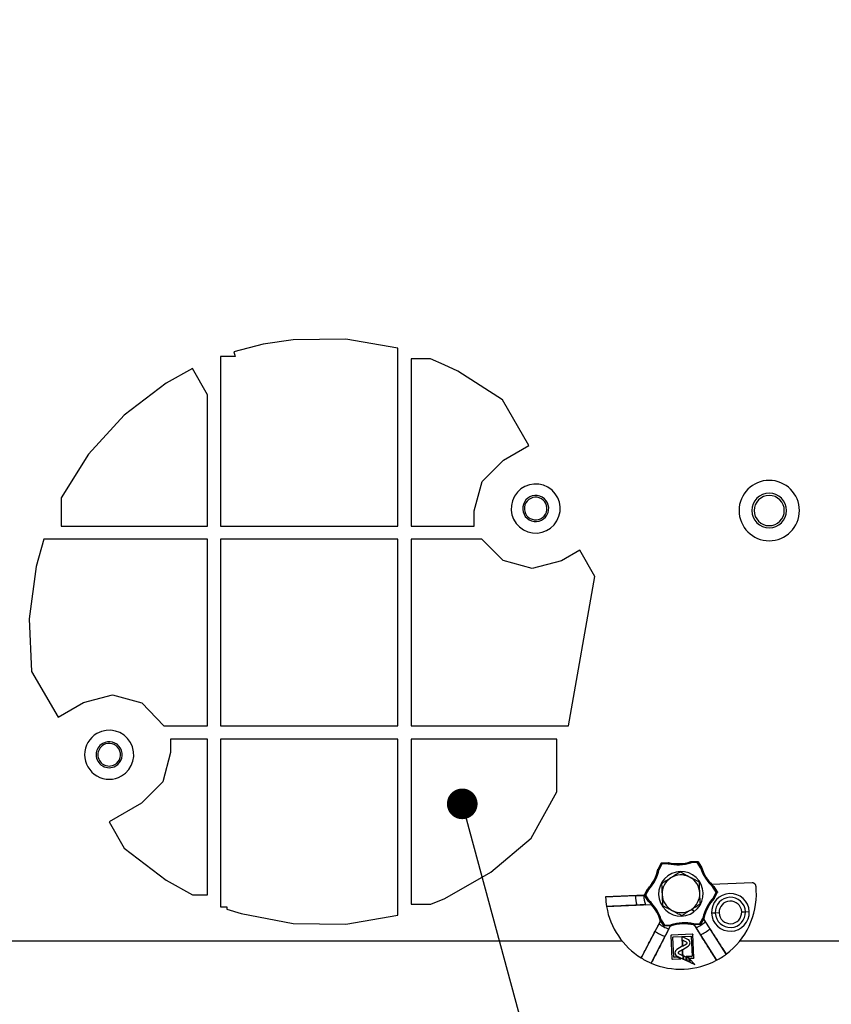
# Model space of a CAD drawing. Header units: millimetres. Extents: x 0 to 2794, y 0 to 2159.
# Tile 5 of 66: x 947 to 1216, y 431 to 757. Entities that reach past the tile are written whole.
import ezdxf

# ---------------------------------------------------------------- set-up
doc = ezdxf.new("R2010")
doc.units = ezdxf.units.MM
doc.header["$LTSCALE"] = 10
doc.layers.add('DIMENSIONS', color=140, linetype='Continuous', lineweight=25)
doc.styles.add('SLDTEXTSTYLE0', font='TXT', dxfattribs={"width": 0.7})
doc.dimstyles.new('SLDDIMSTYLE0', dxfattribs={"dimtxt": 21.580078, "dimasz": 33.02, "dimexe": 0, "dimexo": 0.0625, "dimgap": 5.39502, "dimtad": 0, "dimtih": 1, "dimtoh": 1, "dimdec": 1, "dimlfac": 0.8, "dimrnd": 1e-09, "dimzin": 12, "dimdsep": 46, "dimtxsty": 'SLDTEXTSTYLE0', "dimsah": 1, "dimcen": 0.09, "dimadec": 0, "dimazin": 3, "dimtfac": 1, "dimtdec": 1, "dimtofl": 0, "dimtmove": 0, "dimatfit": 3, "dimfxl": 0, "dimfrac": 2, "dimtolj": 1, "dimtzin": 12, "dimarcsym": 0})
doc.dimstyles.new('SLDDIMSTYLE2', dxfattribs={"dimtxt": 0.18, "dimasz": 10.16, "dimexe": 0, "dimexo": 0.0625, "dimgap": 0, "dimtad": 0, "dimtih": 1, "dimtoh": 1, "dimdec": 0, "dimrnd": 1e-09, "dimzin": 0, "dimdsep": 46, "dimtxsty": 'Standard', "dimblk1": 'DOT', "dimblk2": 'DOT', "dimsah": 1, "dimcen": 0.09, "dimadec": 0, "dimazin": 0, "dimtfac": 10.16, "dimtdec": 0, "dimtofl": 0, "dimtmove": 0, "dimatfit": 3, "dimldrblk": 'DOT', "dimfxl": 0, "dimfrac": 2, "dimtolj": 1, "dimtzin": 0, "dimarcsym": 0})

# ---------------------------------------------------------------- blocks, each defined once
blk = doc.blocks.new('_D_5')
at = {"layer": 'DIMENSIONS'}
for p, q in [((1076.04, 1032.78), (498.92, 1032.78)), ((530.67, 1032.78), (530.67, 726.47)), ((489.63, 687.34), (482.38, 687.34)), ((482.38, 687.34), (482.38, 653.04)), ((571.71, 687.34), (578.96, 687.34)), ((578.96, 687.34), (578.96, 653.04)), ((482.38, 653.04), (489.63, 653.04)), ((578.96, 653.04), (571.71, 653.04)), ((530.67, 382.15), (530.67, 648.21)), ((728.19, 382.15), (498.92, 382.15))]:
    blk.add_line(p, q, dxfattribs=at)
for points in [[(530.67, 1032.78), (525.59, 999.76), (535.75, 999.76)], [(530.67, 382.15), (535.75, 415.17), (525.59, 415.17)]]:
    blk.add_solid(points, dxfattribs=at)
at = {"layer": 'DIMENSIONS', "char_height": 21.167, "attachment_point": 1, "style": 'SLDTEXTSTYLE0'}
for s, insert in [('520.5', (489.63, 719.46)), ('20.49', (489.63, 680.33))]:
    blk.add_mtext(s, dxfattribs=dict(at, insert=insert))
blk = doc.blocks.new('_Dot')
at = {"color": 0, "linetype": 'ByBlock', "lineweight": -2}
blk.add_line((-0.5, 0), (-1, 0), dxfattribs=at)
at = {"color": 0, "linetype": 'ByBlock', "const_width": 0.5}
blk.add_lwpolyline([(-0.25, 0, 1), (0.25, 0, 1)], format="xyb", close=True, dxfattribs=at)

msp = doc.modelspace()

# ---------------------------------------------------------------- linework, layer by layer
for p, q in [((1038.02, 650.77), (1028.14, 649.26)), ((1055.52, 650.95), (1038.02, 650.77)), ((1072.77, 647.99), (1055.52, 650.95)), ((1028.14, 649.26), (1018.46, 646.74)), ((1018.46, 646.74), (1018.86, 645.21)), ((1072.77, 589.03), (1072.77, 647.99)), ((1018.86, 645.21), (1014.02, 645.21)), ((1014.02, 645.21), (1014.02, 589.03)), ((1083.53, 644.44), (1077.14, 644.44)), ((1077.14, 644.44), (1077.14, 589.03)), ((1088.13, 642.49), (1083.53, 644.44)), ((1004.77, 641.23), (996.04, 636.35)), ((1009.64, 632.5), (1004.77, 641.23)), ((1092.63, 640.29), (1088.13, 642.49)), ((1107.36, 630.85), (1092.63, 640.29)), ((996.04, 636.35), (982.12, 625.75)), ((1009.64, 589.03), (1009.64, 632.5)), ((1116.11, 615.7), (1107.36, 630.85)), ((982.12, 625.75), (970.32, 612.82)), ((1107.71, 610.84), (1116.11, 615.7)), ((970.32, 612.82), (961.22, 598.34)), ((1100.64, 603.77), (1107.71, 610.84)), ((1098.08, 594.1), (1100.64, 603.77)), ((961.22, 598.34), (961.22, 589.03)), ((1098.08, 589.03), (1098.08, 594.1)), ((961.22, 589.03), (1009.64, 589.03)), ((1014.02, 589.03), (1072.77, 589.03)), ((1077.14, 589.03), (1098.08, 589.03)), ((955.49, 584.65), (952.97, 575.64)), ((1009.64, 584.65), (955.49, 584.65)), ((1009.64, 522.78), (1009.64, 584.65)), ((1072.77, 584.65), (1014.02, 584.65)), ((1014.02, 584.65), (1014.02, 522.78)), ((1072.77, 522.78), (1072.77, 584.65)), ((1100.6, 584.65), (1077.14, 584.65)), ((1077.14, 584.65), (1077.14, 522.78)), ((1107.64, 577.55), (1100.6, 584.65)), ((1132.98, 580.99), (1126.95, 577.51)), ((1137.98, 572.33), (1132.98, 580.99)), ((1117.29, 574.93), (1107.64, 577.55)), ((952.97, 575.64), (950.63, 558.3)), ((1126.95, 577.51), (1117.29, 574.93)), ((1129.24, 522.78), (1137.98, 572.33)), ((950.63, 558.3), (951.44, 540.81)), ((951.44, 540.81), (960.19, 525.66)), ((968.6, 530.52), (978.26, 533.09)), ((978.26, 533.09), (987.92, 530.48)), ((960.19, 525.66), (968.6, 530.52)), ((987.92, 530.48), (995.27, 522.78)), ((995.27, 522.78), (1009.64, 522.78)), ((1014.02, 522.78), (1072.77, 522.78)), ((1077.14, 522.78), (1129.24, 522.78)), ((1009.64, 518.4), (997.47, 518.4)), ((997.47, 518.4), (997.47, 513.93)), ((1009.64, 466.82), (1009.64, 518.4)), ((1072.77, 518.4), (1014.02, 518.4)), ((1014.02, 518.4), (1014.02, 462.82)), ((1072.77, 460.04), (1072.77, 518.4)), ((1125.38, 518.4), (1077.14, 518.4)), ((1077.14, 518.4), (1077.14, 463.66)), ((1125.38, 500.9), (1125.38, 518.4)), ((997.47, 513.93), (994.91, 504.26)), ((994.91, 504.26), (987.85, 497.18)), ((1116.88, 485.61), (1125.38, 500.9)), ((987.85, 497.18), (977.09, 490.97)), ((977.09, 490.97), (982.09, 482.31)), ((1103.5, 474.33), (1116.88, 485.61)), ((982.09, 482.31), (996, 471.7)), ((1158.95, 475.36), (1159.94, 477.25)), ((1159.06, 475.32), (1160.01, 477.14)), ((1160.23, 477.02), (1159.29, 475.2)), ((1160.01, 477.14), (1159.94, 477.25)), ((1160.23, 477.02), (1160.01, 477.14)), ((1160.15, 477.38), (1162.28, 477.48)), ((1160.15, 477.38), (1160.22, 477.27)), ((1160.22, 477.27), (1162.27, 477.36)), ((1160.22, 477.27), (1160.23, 477.02)), ((1162.28, 477.11), (1160.23, 477.02)), ((1162.27, 477.36), (1162.28, 477.11)), ((1162.34, 477.35), (1162.28, 477.11)), ((1169.8, 477.68), (1169.87, 477.44)), ((1169.84, 477.81), (1171.97, 477.9)), ((1169.86, 477.69), (1171.91, 477.78)), ((1169.86, 477.69), (1169.87, 477.44)), ((1171.92, 477.53), (1169.87, 477.44)), ((1171.91, 477.78), (1171.97, 477.9)), ((1171.91, 477.78), (1171.92, 477.53)), ((1172.13, 477.67), (1171.92, 477.53)), ((1173.02, 475.8), (1171.92, 477.53)), ((1172.19, 477.79), (1172.13, 477.67)), ((1172.13, 477.67), (1173.23, 475.94)), ((1172.19, 477.79), (1173.34, 475.99)), ((1088.32, 465.63), (1103.5, 474.33)), ((1159.29, 475.2), (1159.04, 475.25)), ((1159.29, 475.2), (1159.06, 475.32)), ((1173.23, 475.94), (1173.02, 475.8)), ((1173.26, 475.88), (1173.02, 475.8)), ((996, 471.7), (1004.73, 466.82)), ((1190.1, 470.77), (1176.81, 470.19)), ((1004.73, 466.82), (1009.64, 466.82)), ((1154.46, 466.71), (1141.54, 466.15)), ((1154.46, 466.71), (1141.57, 466.15)), ((1151.44, 466.49), (1154.2, 466.61)), ((1154.49, 466.68), (1154.2, 466.67)), ((1154.46, 466.71), (1154.46, 466.71)), ((1154.47, 466.75), (1155.46, 468.64)), ((1154.47, 466.75), (1154.61, 466.76)), ((1154.61, 466.76), (1155.56, 468.58)), ((1154.83, 466.64), (1154.61, 466.76)), ((1154.83, 466.64), (1154.62, 466.51)), ((1155.78, 468.46), (1154.83, 466.64)), ((1154.83, 466.64), (1155.93, 464.91)), ((1155.78, 468.46), (1155.56, 468.58)), ((1155.78, 468.46), (1155.59, 468.63)), ((1177.27, 469.58), (1177.11, 469.39)), ((1177.32, 469.53), (1177.11, 469.39)), ((1178.21, 467.66), (1177.11, 469.39)), ((1177.26, 465.85), (1178.21, 467.66)), ((1177.32, 469.53), (1178.42, 467.8)), ((1177.41, 469.61), (1178.55, 467.8)), ((1178.43, 467.55), (1177.48, 465.73)), ((1178.57, 467.56), (1177.58, 465.66)), ((1178.42, 467.8), (1178.21, 467.66)), ((1178.43, 467.55), (1178.21, 467.66)), ((1178.42, 467.8), (1178.55, 467.8)), ((1178.57, 467.56), (1178.43, 467.55)), ((1178.46, 467.68), (1178.59, 467.68)), ((1077.14, 463.66), (1083.72, 463.66)), ((1083.72, 463.66), (1088.32, 465.63)), ((1141.57, 466.15), (1151.43, 466.55)), ((1141.88, 462.92), (1156.5, 463.56)), ((1154.62, 466.51), (1154.52, 466.5)), ((1155.66, 464.72), (1154.52, 466.5)), ((1155.72, 464.78), (1154.62, 466.51)), ((1154.74, 463.52), (1156.51, 463.59)), ((1155.93, 464.91), (1155.72, 464.78)), ((1155.93, 464.91), (1155.76, 464.73)), ((1177.45, 465.68), (1177.26, 465.85)), ((1177.48, 465.73), (1177.26, 465.85)), ((1014.02, 462.82), (1016.07, 462.82)), ((1016.07, 462.82), (1016.07, 462.08)), ((1016.07, 462.08), (1020.84, 460.58)), ((1020.84, 460.58), (1038.02, 457.26)), ((1170.13, 462.04), (1170.82, 461.16)), ((1170.95, 461.25), (1170.26, 462.13)), ((1177.9, 460.77), (1176.65, 460.72)), ((1179.15, 460.82), (1177.9, 460.77)), ((1186.64, 461.15), (1187.89, 461.21)), ((1187.89, 461.21), (1189.14, 461.26)), ((1038.02, 457.26), (1055.52, 457.08)), ((1055.52, 457.08), (1072.77, 460.04)), ((1159.64, 457.99), (1153.35, 445.9)), ((1159.67, 457.99), (1159.26, 457.19)), ((1160.86, 456.55), (1159.73, 458.33)), ((1160.02, 458.5), (1159.78, 458.43)), ((1160.02, 458.5), (1159.81, 458.37)), ((1160.91, 456.64), (1159.81, 458.37)), ((1160.02, 458.5), (1161.12, 456.77)), ((1161.12, 456.77), (1163.17, 456.86)), ((1163.17, 456.86), (1163.24, 456.63)), ((1163.17, 456.86), (1163.18, 456.61)), ((1170.76, 457.2), (1170.7, 456.95)), ((1170.76, 457.2), (1172.81, 457.29)), ((1170.76, 457.2), (1170.77, 456.95)), ((1172.87, 456.95), (1170.76, 456.86)), ((1172.82, 457.04), (1170.77, 456.95)), ((1172.81, 457.29), (1173.75, 459.11)), ((1172.81, 457.29), (1172.82, 457.04)), ((1173.03, 457.17), (1172.81, 457.29)), ((1172.87, 456.95), (1172.82, 457.04)), ((1173.98, 458.99), (1173.03, 457.17)), ((1173.03, 457.17), (1173.08, 457.09)), ((1174.06, 458.96), (1173.08, 457.09)), ((1173.98, 458.99), (1173.75, 459.11)), ((1174, 459.05), (1173.75, 459.11)), ((1174.62, 457.86), (1174.14, 458.62)), ((1181.5, 447.14), (1174.17, 458.63)), ((1156.67, 444.17), (1162.96, 456.26)), ((1160.86, 456.55), (1160.91, 456.64)), ((1161.12, 456.77), (1160.91, 456.64)), ((1161.13, 456.53), (1161.08, 456.44)), ((1163.19, 456.53), (1161.08, 456.44)), ((1161.12, 456.77), (1161.13, 456.53)), ((1163.18, 456.61), (1161.13, 456.53)), ((1162.53, 455.49), (1162.94, 456.29)), ((1170.37, 453.73), (1163.34, 453.42)), ((1170.37, 453.72), (1163.34, 453.42)), ((1170.37, 453.72), (1170.37, 453.73)), ((1170.83, 445.95), (1170.5, 453.61)), ((1170.5, 453.61), (1170.5, 453.61)), ((1170.84, 445.95), (1170.5, 453.61)), ((1171.01, 456.61), (1178.34, 445.12)), ((1171.03, 456.64), (1171.52, 455.88)), ((917.29, 451.53), (1147, 451.53)), ((1163.22, 453.29), (1163.56, 445.63)), ((1163.22, 453.29), (1163.55, 445.63)), ((1163.22, 453.29), (1163.22, 453.29)), ((1163.34, 453.42), (1163.34, 453.42)), ((1164.14, 446.27), (1163.86, 452.7)), ((1163.86, 452.7), (1163.86, 452.7)), ((1164.15, 446.27), (1163.86, 452.7)), ((1163.98, 452.83), (1169.78, 453.09)), ((1163.98, 452.83), (1166.81, 452.95)), ((1163.98, 452.83), (1163.98, 452.83)), ((1166.81, 452.95), (1169.78, 453.08)), ((1166.81, 452.95), (1166.95, 449.76)), ((1166.81, 452.95), (1166.81, 452.95)), ((1166.82, 452.95), (1166.81, 452.95)), ((1166.81, 452.95), (1166.81, 452.95)), ((1168.8, 452.03), (1166.81, 452.95)), ((1166.82, 452.95), (1166.95, 449.76)), ((1168.8, 452.02), (1166.82, 452.95)), ((1167, 451.77), (1167.09, 449.83)), ((1168.38, 451.13), (1167, 451.77)), ((1167, 451.77), (1167, 451.77)), ((1167, 451.77), (1167.09, 449.84)), ((1168.38, 451.13), (1167, 451.77)), ((1167.09, 449.83), (1168.41, 450.6)), ((1167.09, 449.84), (1168.41, 450.6)), ((1168.8, 452.02), (1168.8, 452.03)), ((1169.78, 453.08), (1169.78, 453.09)), ((1169.91, 452.97), (1170.2, 446.53)), ((1169.91, 452.97), (1169.91, 452.96)), ((1169.91, 452.96), (1170.19, 446.54)), ((1186.04, 451.53), (1410.27, 451.53)), ((1164.55, 447.57), (1164.54, 447.57)), ((1166.95, 449.76), (1165.19, 448.74)), ((1166.95, 449.76), (1165.19, 448.74)), ((1165.19, 448.74), (1165.19, 448.74)), ((1165.56, 447.57), (1165.56, 447.57)), ((1167.01, 448.6), (1165.68, 447.81)), ((1167, 448.6), (1165.68, 447.8)), ((1165.68, 447.81), (1165.68, 447.8)), ((1165.71, 447.35), (1167.09, 446.7)), ((1165.71, 447.35), (1165.71, 447.35)), ((1165.71, 447.35), (1167.09, 446.71)), ((1166.95, 449.76), (1166.95, 449.76)), ((1167.01, 448.6), (1167, 448.6)), ((1167.09, 446.71), (1167, 448.6)), ((1167.09, 446.7), (1167.01, 448.6)), ((1167.09, 449.83), (1167.09, 449.84)), ((1167.14, 448.68), (1168.92, 449.75)), ((1167.14, 448.68), (1168.92, 449.75)), ((1167.27, 445.53), (1167.14, 448.68)), ((1167.14, 448.68), (1167.14, 448.68)), ((1167.28, 445.52), (1167.14, 448.68)), ((1168.92, 449.75), (1168.92, 449.75)), ((1163.55, 445.63), (1163.56, 445.63)), ((1163.68, 445.51), (1166.53, 445.63)), ((1163.69, 445.51), (1163.68, 445.51)), ((1163.69, 445.51), (1166.52, 445.64)), ((1164.14, 446.27), (1164.15, 446.27)), ((1165.32, 446.2), (1164.27, 446.15)), ((1164.28, 446.15), (1164.27, 446.15)), ((1165.32, 446.2), (1164.28, 446.15)), ((1165.29, 446.45), (1165.29, 446.45)), ((1165.29, 446.45), (1167.27, 445.53)), ((1165.29, 446.45), (1167.28, 445.52)), ((1166.52, 445.64), (1165.32, 446.2)), ((1165.32, 446.2), (1165.32, 446.2)), ((1166.53, 445.63), (1165.32, 446.2)), ((1166.52, 445.64), (1166.53, 445.63)), ((1167.09, 446.7), (1167.09, 446.71)), ((1167.27, 445.53), (1167.28, 445.52)), ((1167.38, 446.57), (1167.37, 446.57)), ((1167.37, 446.57), (1167.42, 445.46)), ((1168.23, 446.17), (1167.37, 446.57)), ((1167.38, 446.57), (1167.42, 445.46)), ((1168.23, 446.17), (1167.38, 446.57)), ((1167.42, 445.46), (1168.28, 445.06)), ((1167.42, 445.46), (1167.42, 445.46)), ((1167.42, 445.46), (1168.28, 445.06)), ((1170.07, 446.41), (1168.23, 446.33)), ((1168.24, 446.32), (1168.23, 446.33)), ((1168.23, 446.33), (1169.44, 445.76)), ((1168.28, 445.06), (1168.23, 446.17)), ((1168.23, 446.17), (1168.23, 446.17)), ((1168.28, 445.06), (1168.23, 446.17)), ((1170.08, 446.4), (1168.24, 446.32)), ((1168.24, 446.32), (1169.44, 445.76)), ((1168.28, 445.06), (1168.28, 445.06)), ((1168.38, 446.1), (1168.38, 446.11)), ((1168.38, 446.11), (1168.42, 444.99)), ((1169.23, 445.71), (1168.38, 446.11)), ((1168.38, 446.1), (1168.43, 444.99)), ((1169.23, 445.7), (1168.38, 446.1)), ((1168.43, 444.99), (1168.42, 444.99)), ((1168.42, 444.99), (1169.28, 444.59)), ((1168.43, 444.99), (1169.28, 444.59)), ((1169.23, 445.7), (1169.23, 445.71)), ((1169.28, 444.59), (1169.23, 445.71)), ((1169.28, 444.59), (1169.23, 445.7)), ((1169.28, 444.59), (1169.28, 444.59)), ((1169.38, 445.63), (1169.38, 445.64)), ((1171.15, 443.72), (1169.38, 445.64)), ((1169.38, 445.64), (1169.43, 444.52)), ((1169.38, 445.63), (1169.43, 444.52)), ((1171.14, 443.73), (1169.38, 445.63)), ((1169.43, 444.52), (1171.14, 443.73)), ((1169.43, 444.52), (1169.43, 444.52)), ((1169.43, 444.52), (1171.15, 443.72)), ((1169.44, 445.76), (1170.71, 445.82)), ((1169.44, 445.76), (1170.72, 445.82)), ((1169.44, 445.76), (1169.44, 445.76)), ((1170.08, 446.4), (1170.07, 446.41)), ((1170.19, 446.54), (1170.2, 446.53)), ((1170.72, 445.82), (1170.71, 445.82)), ((1170.83, 445.95), (1170.84, 445.95)), ((1171.14, 443.73), (1171.15, 443.72))]:
    msp.add_line(p, q)
at = {"flags": 128}
for points in [[(1162.27, 477.36), (1162.28, 477.43), (1162.28, 477.48)], [(1162.35, 477.47), (1162.34, 477.43), (1162.34, 477.41), (1162.34, 477.38), (1162.34, 477.35)], [(1169.8, 477.68), (1169.79, 477.72), (1169.78, 477.75), (1169.78, 477.77), (1169.78, 477.8)], [(1169.84, 477.81), (1169.85, 477.74), (1169.86, 477.69)], [(1159.04, 475.25), (1159, 475.27), (1158.98, 475.28), (1158.95, 475.29), (1158.93, 475.29)], [(1158.95, 475.36), (1159.01, 475.33), (1159.06, 475.32)], [(1173.23, 475.94), (1173.29, 475.96), (1173.34, 475.99)], [(1173.37, 475.93), (1173.33, 475.91), (1173.31, 475.9), (1173.29, 475.89), (1173.26, 475.88)], [(1155.56, 468.58), (1155.5, 468.61), (1155.46, 468.64)], [(1155.5, 468.7), (1155.53, 468.67), (1155.55, 468.66), (1155.57, 468.64), (1155.59, 468.63)], [(1177.27, 469.58), (1177.31, 469.6), (1177.33, 469.62), (1177.35, 469.64), (1177.37, 469.66)], [(1177.41, 469.61), (1177.36, 469.56), (1177.32, 469.53)], [(1155.66, 464.72), (1155.69, 464.75), (1155.72, 464.78)], [(1155.76, 464.73), (1155.73, 464.7), (1155.7, 464.67)], [(1156.5, 463.56), (1156.5, 463.58), (1156.51, 463.59)], [(1156.91, 463.42), (1156.9, 463.4), (1156.9, 463.39)], [(1177.54, 465.61), (1177.51, 465.63), (1177.49, 465.65), (1177.47, 465.66), (1177.45, 465.68)], [(1177.48, 465.73), (1177.54, 465.69), (1177.58, 465.66)], [(1159.67, 457.99), (1159.65, 457.99), (1159.64, 457.99)], [(1159.67, 458.38), (1159.71, 458.4), (1159.73, 458.41), (1159.75, 458.42), (1159.78, 458.43)], [(1159.67, 458.38), (1159.69, 458.38), (1159.7, 458.39)], [(1159.81, 458.37), (1159.76, 458.35), (1159.73, 458.33)], [(1170.69, 456.83), (1170.7, 456.87), (1170.7, 456.9), (1170.7, 456.93), (1170.7, 456.95)], [(1170.7, 456.83), (1170.7, 456.85), (1170.7, 456.87)], [(1170.77, 456.95), (1170.76, 456.9), (1170.76, 456.86)], [(1174.06, 458.96), (1174.01, 458.98), (1173.98, 458.99)], [(1174, 459.05), (1174.04, 459.04), (1174.06, 459.03), (1174.08, 459.02), (1174.11, 459.01)], [(1174.08, 459.01), (1174.09, 459.01), (1174.11, 459.01)], [(1174.17, 458.63), (1174.16, 458.63), (1174.14, 458.62)], [(1162.96, 456.26), (1162.95, 456.28), (1162.94, 456.29)], [(1163.19, 456.53), (1163.18, 456.58), (1163.18, 456.61)], [(1163.24, 456.63), (1163.25, 456.59), (1163.25, 456.56), (1163.26, 456.53), (1163.26, 456.51)], [(1163.25, 456.54), (1163.26, 456.52), (1163.26, 456.51)], [(1171.03, 456.64), (1171.02, 456.63), (1171.01, 456.61)], [(1168.38, 451.13), (1168.38, 451.13), (1168.38, 451.13)], [(1168.41, 450.6), (1168.41, 450.6), (1168.41, 450.6)]]:
    msp.add_lwpolyline(points, dxfattribs=at)
for centre, radius, start, end in [((1195.77, 594.15), 10, 90, 270), ((1195.77, 594.15), 10, 270, 90), ((1118.41, 594.81), 8.13, 60, 240), ((1118.41, 594.81), 8.13, 240, 60), ((1118.41, 594.81), 4.31, 60, 240), ((1118.41, 594.81), 3.75, 60, 240), ((1118.41, 594.81), 4.31, 240, 60), ((1118.41, 594.81), 3.75, 240, 60), ((1195.77, 594.15), 5.75, 90, 270), ((1195.77, 594.15), 5, 90, 270), ((1195.77, 594.15), 5.75, 270, 90), ((1195.77, 594.15), 5, 270, 90), ((977.13, 513.24), 8.13, 120, 300), ((977.13, 513.24), 8.13, 300, 120), ((977.13, 513.24), 4.31, 120, 300), ((977.13, 513.24), 3.75, 120, 300), ((977.13, 513.24), 4.31, 300, 120), ((977.13, 513.24), 3.75, 300, 120), ((1160.23, 477.02), 0.25, 92.5086, 152.5033), ((1162.28, 477.11), 0.25, 77.5099, 92.5054), ((1165.46, 491.44), 14.68, 257.5093, 287.5027), ((1165.46, 491.44), 14.43, 257.5093, 287.5027), ((1165.46, 491.44), 14.31, 257.4484, 272.506), ((1165.46, 491.44), 14.31, 272.506, 287.5636), ((1169.87, 477.44), 0.25, 92.5065, 107.5021), ((1171.92, 477.53), 0.25, 32.5086, 92.5033), ((1144.95, 478.38), 14.43, 317.5093, 347.5027), ((1144.95, 478.38), 14.68, 317.5093, 347.5027), ((1144.95, 478.38), 14.31, 332.506, 347.5636), ((1159.29, 475.2), 0.25, 152.5065, 167.5021), ((1166.52, 467.15), 7.38, 35.6636, 215.6636), ((1166.52, 467.15), 6.25, 62.506, 122.506), ((1187.02, 480.22), 14.68, 197.5093, 227.5027), ((1173.02, 475.8), 0.25, 17.5099, 32.5054), ((1187.02, 480.22), 14.43, 197.5093, 227.5027), ((1187.02, 480.22), 14.31, 197.4484, 212.506), ((1144.95, 478.38), 14.31, 317.4484, 332.506), ((1166.52, 467.15), 6.25, 122.506, 182.506), ((1166.52, 467.15), 6.25, 2.506, 62.506), ((1166.52, 467.15), 7.38, 306.8782, 35.6636), ((1187.02, 480.22), 14.31, 212.506, 224.4632), ((1187.02, 480.22), 14.31, 224.4632, 227.5636), ((1166.52, 467.15), 12.33, 182.2525, 182.506), ((1166.52, 467.15), 12.33, 182.506, 197.1547), ((1154.83, 466.64), 0.25, 152.5086, 212.5033), ((1155.78, 468.46), 0.25, 137.5099, 152.5054), ((1166.52, 467.15), 6.25, 182.506, 242.506), ((1166.52, 467.15), 6.25, 302.506, 2.506), ((1182.9, 460.99), 6.25, 2.506, 182.506), ((1177.11, 469.39), 0.25, 32.5065, 47.5021), ((1178.21, 467.66), 0.25, 2.5059, 32.5033), ((1178.21, 467.66), 0.25, 332.5086, 2.506), ((1166.52, 467.15), 25, 306.8072, 2.506), ((1166.52, 467.15), 25, 2.506, 5.7339), ((1166.52, 467.15), 25, 182.3061, 182.506), ((1166.52, 467.15), 25, 182.506, 189.7466), ((1166.52, 467.15), 15.1, 182.2841, 182.506), ((1166.52, 467.15), 15.1, 182.506, 194.4409), ((1146.02, 454.09), 14.35, 40.5801, 47.5466), ((1155.93, 464.91), 0.25, 212.5065, 227.5021), ((1146.02, 454.09), 14.43, 17.5093, 47.5027), ((1146.02, 454.09), 14.68, 17.5093, 47.5027), ((1146.02, 454.09), 14.31, 17.4484, 40.514), ((1188.09, 455.93), 14.68, 137.5093, 167.5027), ((1188.09, 455.93), 14.43, 137.5093, 167.5027), ((1188.09, 455.93), 14.31, 137.4484, 167.5636), ((1177.26, 465.85), 0.25, 317.5099, 332.5054), ((1182.9, 460.99), 5, 2.506, 182.506), ((1182.9, 460.99), 3.75, 2.506, 182.506), ((1166.52, 467.15), 25, 189.7466, 238.2047), ((1166.52, 467.15), 7.38, 215.6636, 305.6636), ((1166.52, 467.15), 6.25, 242.506, 302.506), ((1182.9, 460.99), 6.25, 182.506, 2.506), ((1182.9, 460.99), 5, 182.506, 2.506), ((1182.9, 460.99), 3.75, 182.506, 2.506), ((1166.52, 467.15), 12.33, 233.9131, 251.0989), ((1160.02, 458.5), 0.25, 197.5099, 212.5054), ((1167.58, 442.86), 14.68, 77.5093, 107.5027), ((1167.58, 442.86), 14.43, 77.5093, 107.5027), ((1167.58, 442.86), 14.31, 77.4484, 107.5636), ((1170.76, 457.2), 0.25, 257.5099, 272.5054), ((1166.52, 467.15), 12.33, 293.9131, 311.0989), ((1172.81, 457.29), 0.25, 272.5086, 332.5033), ((1173.75, 459.11), 0.25, 332.5065, 347.5021), ((1166.52, 467.15), 15.1, 235.4818, 249.5301), ((1161.12, 456.77), 0.25, 212.5086, 272.5033), ((1163.17, 456.86), 0.25, 272.5065, 287.5021), ((1166.52, 467.15), 15.1, 295.4818, 309.5301), ((1168.3, 450.86), 0.285, 292.925, 73.0811), ((1168.3, 450.86), 0.281, 292.8839, 73.1281), ((1168.25, 450.86), 1.29, 301.006, 65.006), ((1168.25, 450.86), 1.29, 301.006, 65.006), ((1165.83, 447.62), 1.29, 120.006, 182.506), ((1165.83, 447.62), 1.29, 182.506, 245.006), ((1165.83, 447.62), 1.29, 120.006, 182.506), ((1165.83, 447.62), 1.29, 182.506, 245.006), ((1165.82, 447.58), 0.261, 121.006, 182.506), ((1165.82, 447.58), 0.258, 121.006, 182.506), ((1165.82, 447.58), 0.261, 182.506, 245.006), ((1165.82, 447.58), 0.258, 182.506, 245.006), ((1166.52, 467.15), 25, 298.2047, 306.8072), ((1166.52, 467.15), 25, 238.2047, 246.8072), ((1166.52, 467.15), 25, 246.8072, 298.2047)]:
    msp.add_arc(centre, radius, start, end)
for points, knots in [([(1159.94, 477.25), (1159.96, 477.29), (1159.99, 477.32), (1160.06, 477.37), (1160.11, 477.38), (1160.15, 477.38)], [0, 0, 0, 0, 0.5, 0.5, 1, 1, 1, 1]), ([(1171.97, 477.9), (1172.01, 477.9), (1172.06, 477.89), (1172.14, 477.85), (1172.17, 477.82), (1172.19, 477.79)], [0, 0, 0, 0, 0.5, 0.5, 1, 1, 1, 1]), ([(1166.2, 474.36), (1166.08, 474.28), (1165.82, 474.12), (1165.44, 473.88), (1165.07, 473.64), (1164.65, 473.37), (1164.19, 473.08), (1163.67, 472.75), (1163.33, 472.53), (1163.16, 472.42)], [0, 0, 0, 0, 0.1291199, 0.2550638, 0.3785212, 0.5002787, 0.6692257, 0.8346762, 1, 1, 1, 1]), ([(1169.4, 472.7), (1169.31, 472.74), (1169.13, 472.84), (1168.86, 472.98), (1168.55, 473.14), (1168.19, 473.33), (1167.66, 473.61), (1166.99, 473.95), (1166.47, 474.22), (1166.2, 474.36)], [0, 0, 0, 0, 0.0835069, 0.16699, 0.2509069, 0.3749741, 0.5003964, 0.7451073, 1, 1, 1, 1]), ([(1163.16, 472.42), (1163.07, 472.37), (1162.9, 472.26), (1162.64, 472.09), (1162.35, 471.9), (1162, 471.69), (1161.5, 471.37), (1160.87, 470.96), (1160.37, 470.65), (1160.12, 470.48)], [0, 0, 0, 0, 0.083507, 0.16699, 0.250907, 0.374974, 0.500396, 0.745107, 1, 1, 1, 1]), ([(1160.12, 470.48), (1160.12, 470.33), (1160.14, 470.04), (1160.16, 469.59), (1160.18, 469.15), (1160.2, 468.7), (1160.22, 468.25), (1160.24, 467.8), (1160.26, 467.34), (1160.27, 467.03), (1160.28, 466.88)], [0, 0, 0, 0, 0.128585, 0.253942, 0.376752, 0.497793, 0.623814, 0.748816, 0.874802, 1, 1, 1, 1]), ([(1172.61, 471.03), (1172.47, 471.1), (1172.21, 471.24), (1171.81, 471.45), (1171.41, 471.65), (1170.97, 471.88), (1170.48, 472.14), (1169.94, 472.42), (1169.58, 472.6), (1169.4, 472.7)], [0, 0, 0, 0, 0.12912, 0.255064, 0.378521, 0.500279, 0.669226, 0.834676, 1, 1, 1, 1]), ([(1172.76, 467.43), (1172.76, 467.53), (1172.75, 467.73), (1172.74, 468.04), (1172.72, 468.39), (1172.7, 468.8), (1172.68, 469.4), (1172.64, 470.15), (1172.62, 470.73), (1172.61, 471.03)], [0, 0, 0, 0, 0.083454, 0.167036, 0.251206, 0.376197, 0.502241, 0.746062, 1, 1, 1, 1]), ([(1191.39, 469.65), (1191.39, 469.69), (1191.38, 469.77), (1191.35, 469.88), (1191.31, 469.99), (1191.25, 470.14), (1191.14, 470.3), (1190.97, 470.48), (1190.78, 470.61), (1190.56, 470.71), (1190.33, 470.77), (1190.18, 470.77), (1190.1, 470.77)], [0, 0, 0, 0, 0.062773, 0.125023, 0.187317, 0.250221, 0.374944, 0.500021, 0.623971, 0.749395, 0.875151, 1, 1, 1, 1]), ([(1151.43, 466.55), (1151.53, 466.56), (1151.73, 466.56), (1152.04, 466.58), (1152.34, 466.59), (1152.64, 466.6), (1152.95, 466.61), (1153.26, 466.63), (1153.57, 466.64), (1153.89, 466.65), (1154.09, 466.66), (1154.2, 466.67)], [0, 0, 0, 0, 0.111778, 0.223057, 0.333977, 0.444682, 0.555316, 0.666021, 0.776942, 0.888221, 1, 1, 1, 1]), ([(1160.28, 466.88), (1160.28, 466.78), (1160.29, 466.58), (1160.3, 466.27), (1160.32, 465.92), (1160.34, 465.52), (1160.36, 464.92), (1160.39, 464.17), (1160.42, 463.58), (1160.43, 463.27)], [0, 0, 0, 0, 0.0829251, 0.1658847, 0.2493281, 0.3733106, 0.4985195, 0.744136, 1, 1, 1, 1]), ([(1172.92, 463.82), (1172.91, 463.97), (1172.9, 464.27), (1172.88, 464.72), (1172.86, 465.17), (1172.84, 465.61), (1172.82, 466.06), (1172.8, 466.52), (1172.78, 466.97), (1172.77, 467.27), (1172.76, 467.43)], [0, 0, 0, 0, 0.1295735, 0.255868, 0.3795822, 0.5015143, 0.6267003, 0.7506938, 0.8756303, 1, 1, 1, 1]), ([(1151.9, 463.39), (1150.97, 463.34), (1148.93, 463.25), (1145.59, 463.09), (1143.18, 462.98), (1141.88, 462.92)], [0, 0, 0, 0, 0.278287, 0.61162, 1, 1, 1, 1]), ([(1154.74, 463.52), (1154.63, 463.51), (1154.41, 463.5), (1154.09, 463.49), (1153.77, 463.47), (1153.45, 463.46), (1153.14, 463.45), (1152.83, 463.43), (1152.51, 463.42), (1152.21, 463.4), (1152, 463.39), (1151.9, 463.39)], [0, 0, 0, 0, 0.11237, 0.224108, 0.335347, 0.446224, 0.556876, 0.667442, 0.778059, 0.888865, 1, 1, 1, 1]), ([(1156.9, 463.39), (1156.88, 463.4), (1156.85, 463.44), (1156.78, 463.49), (1156.71, 463.53), (1156.61, 463.56), (1156.53, 463.56), (1156.5, 463.56)], [0, 0, 0, 0, 0.165768, 0.331238, 0.500258, 0.750533, 1, 1, 1, 1]), ([(1156.51, 463.59), (1156.53, 463.59), (1156.58, 463.59), (1156.66, 463.58), (1156.74, 463.55), (1156.83, 463.5), (1156.88, 463.45), (1156.91, 463.42)], [0, 0, 0, 0, 0.165771, 0.331243, 0.500258, 0.750528, 1, 1, 1, 1]), ([(1169.88, 461.88), (1169.96, 461.94), (1170.14, 462.05), (1170.39, 462.21), (1170.69, 462.4), (1171.04, 462.62), (1171.54, 462.94), (1172.17, 463.34), (1172.67, 463.66), (1172.92, 463.82)], [0, 0, 0, 0, 0.083507, 0.16699, 0.250907, 0.374974, 0.500396, 0.745107, 1, 1, 1, 1]), ([(1160.43, 463.27), (1160.57, 463.2), (1160.83, 463.07), (1161.23, 462.86), (1161.63, 462.65), (1162.07, 462.42), (1162.56, 462.17), (1163.1, 461.89), (1163.46, 461.7), (1163.63, 461.61)], [0, 0, 0, 0, 0.12912, 0.255064, 0.378521, 0.500279, 0.669226, 0.834676, 1, 1, 1, 1]), ([(1163.63, 461.61), (1163.72, 461.56), (1163.91, 461.47), (1164.18, 461.33), (1164.49, 461.16), (1164.85, 460.98), (1165.38, 460.7), (1166.05, 460.35), (1166.57, 460.08), (1166.84, 459.94)], [0, 0, 0, 0, 0.0835069, 0.16699, 0.2509069, 0.3749741, 0.5003964, 0.7451073, 1, 1, 1, 1]), ([(1166.84, 459.94), (1166.96, 460.02), (1167.22, 460.19), (1167.59, 460.43), (1167.97, 460.67), (1168.39, 460.93), (1168.85, 461.23), (1169.37, 461.56), (1169.71, 461.77), (1169.88, 461.88)], [0, 0, 0, 0, 0.12912, 0.255064, 0.378521, 0.500279, 0.669226, 0.834676, 1, 1, 1, 1]), ([(1157.96, 454.71), (1158.01, 454.8), (1158.1, 454.98), (1158.25, 455.25), (1158.39, 455.52), (1158.53, 455.8), (1158.67, 456.07), (1158.82, 456.35), (1158.96, 456.63), (1159.11, 456.91), (1159.21, 457.09), (1159.26, 457.19)], [0, 0, 0, 0, 0.111554, 0.222668, 0.333483, 0.444139, 0.554779, 0.665544, 0.776576, 0.888015, 1, 1, 1, 1]), ([(1159.64, 457.99), (1159.65, 458.01), (1159.67, 458.05), (1159.68, 458.12), (1159.7, 458.19), (1159.7, 458.28), (1159.68, 458.35), (1159.67, 458.38)], [0, 0, 0, 0, 0.166044, 0.331802, 0.500197, 0.749992, 1, 1, 1, 1]), ([(1159.7, 458.39), (1159.71, 458.36), (1159.72, 458.32), (1159.73, 458.25), (1159.73, 458.17), (1159.72, 458.08), (1159.69, 458.02), (1159.67, 457.99)], [0, 0, 0, 0, 0.1662358, 0.3319378, 0.5002089, 0.7498178, 1, 1, 1, 1]), ([(1170.7, 456.87), (1170.73, 456.86), (1170.77, 456.85), (1170.83, 456.82), (1170.9, 456.78), (1170.97, 456.73), (1171.01, 456.67), (1171.03, 456.64)], [0, 0, 0, 0, 0.166236, 0.331938, 0.500209, 0.749818, 1, 1, 1, 1]), ([(1171.01, 456.61), (1171, 456.63), (1170.97, 456.67), (1170.93, 456.72), (1170.87, 456.76), (1170.79, 456.81), (1170.73, 456.83), (1170.7, 456.83)], [0, 0, 0, 0, 0.166266, 0.332023, 0.500197, 0.74974, 1, 1, 1, 1]), ([(1173.08, 457.09), (1173.06, 457.05), (1173.03, 457.02), (1172.96, 456.97), (1172.91, 456.96), (1172.87, 456.95)], [0, 0, 0, 0, 0.5, 0.5, 1, 1, 1, 1]), ([(1174.14, 458.62), (1174.13, 458.64), (1174.11, 458.68), (1174.08, 458.75), (1174.06, 458.82), (1174.06, 458.91), (1174.07, 458.98), (1174.08, 459.01)], [0, 0, 0, 0, 0.166198, 0.3319, 0.500209, 0.749861, 1, 1, 1, 1]), ([(1174.11, 459.01), (1174.1, 458.99), (1174.1, 458.94), (1174.1, 458.88), (1174.1, 458.8), (1174.13, 458.72), (1174.16, 458.66), (1174.17, 458.63)], [0, 0, 0, 0, 0.166044, 0.331802, 0.500197, 0.749992, 1, 1, 1, 1]), ([(1174.62, 457.86), (1174.68, 457.77), (1174.8, 457.59), (1174.97, 457.33), (1175.13, 457.06), (1175.3, 456.8), (1175.47, 456.54), (1175.64, 456.28), (1175.8, 456.02), (1175.97, 455.76), (1176.07, 455.59), (1176.13, 455.51)], [0, 0, 0, 0, 0.111985, 0.223424, 0.334456, 0.445221, 0.555861, 0.666517, 0.777332, 0.888446, 1, 1, 1, 1]), ([(1153.35, 445.9), (1154.21, 447.55), (1155.75, 450.49), (1157.29, 453.43), (1157.96, 454.71)], [0, 0, 0, 0, 0.5618129, 1, 1, 1, 1]), ([(1161.08, 456.44), (1161.04, 456.44), (1161, 456.45), (1160.92, 456.49), (1160.88, 456.52), (1160.86, 456.55)], [0, 0, 0, 0, 0.5, 0.5, 1, 1, 1, 1]), ([(1162.53, 455.49), (1162.48, 455.39), (1162.38, 455.21), (1162.23, 454.93), (1162.09, 454.65), (1161.94, 454.37), (1161.8, 454.09), (1161.66, 453.82), (1161.52, 453.55), (1161.38, 453.28), (1161.29, 453.1), (1161.24, 453.01)], [0, 0, 0, 0, 0.111985, 0.223424, 0.3344558, 0.4452209, 0.5558606, 0.6665169, 0.7773316, 0.8884459, 1, 1, 1, 1]), ([(1162.94, 456.29), (1162.95, 456.31), (1162.98, 456.35), (1163.02, 456.4), (1163.08, 456.45), (1163.15, 456.51), (1163.22, 456.53), (1163.25, 456.54)], [0, 0, 0, 0, 0.166198, 0.3319, 0.500209, 0.749861, 1, 1, 1, 1]), ([(1163.26, 456.51), (1163.24, 456.5), (1163.2, 456.49), (1163.14, 456.45), (1163.08, 456.41), (1163.02, 456.35), (1162.98, 456.29), (1162.96, 456.26)], [0, 0, 0, 0, 0.1660441, 0.3318016, 0.5001971, 0.749992, 1, 1, 1, 1]), ([(1170.5, 453.61), (1170.5, 453.63), (1170.48, 453.67), (1170.43, 453.72), (1170.4, 453.73), (1170.37, 453.72)], [0, 0, 0, 0, 0.5, 0.5, 1, 1, 1, 1]), ([(1170.37, 453.73), (1170.4, 453.73), (1170.44, 453.72), (1170.49, 453.67), (1170.5, 453.64), (1170.5, 453.61)], [0, 0, 0, 0, 0.5, 0.5, 1, 1, 1, 1]), ([(1173.01, 453.52), (1172.96, 453.61), (1172.85, 453.78), (1172.69, 454.04), (1172.53, 454.3), (1172.36, 454.56), (1172.19, 454.82), (1172.03, 455.08), (1171.86, 455.35), (1171.69, 455.61), (1171.57, 455.79), (1171.52, 455.88)], [0, 0, 0, 0, 0.111554, 0.222668, 0.333483, 0.444139, 0.554779, 0.665544, 0.776576, 0.888015, 1, 1, 1, 1]), ([(1176.13, 455.51), (1176.91, 454.29), (1178.7, 451.49), (1180.49, 448.7), (1181.5, 447.14)], [0, 0, 0, 0, 0.438187, 1, 1, 1, 1]), ([(1161.24, 453.01), (1160.57, 451.72), (1159.05, 448.77), (1157.53, 445.83), (1156.67, 444.17)], [0, 0, 0, 0, 0.438187, 1, 1, 1, 1]), ([(1163.34, 453.42), (1163.31, 453.42), (1163.28, 453.4), (1163.23, 453.35), (1163.22, 453.32), (1163.22, 453.29)], [0, 0, 0, 0, 0.5, 0.5, 1, 1, 1, 1]), ([(1163.22, 453.29), (1163.22, 453.32), (1163.23, 453.35), (1163.27, 453.41), (1163.31, 453.42), (1163.34, 453.42)], [0, 0, 0, 0, 0.5, 0.5, 1, 1, 1, 1]), ([(1163.86, 452.7), (1163.86, 452.73), (1163.87, 452.77), (1163.92, 452.82), (1163.95, 452.83), (1163.98, 452.83)], [0, 0, 0, 0, 0.5, 0.5, 1, 1, 1, 1]), ([(1163.98, 452.83), (1163.95, 452.83), (1163.92, 452.81), (1163.87, 452.76), (1163.86, 452.73), (1163.86, 452.7)], [0, 0, 0, 0, 0.5, 0.5, 1, 1, 1, 1]), ([(1169.78, 453.09), (1169.81, 453.09), (1169.85, 453.08), (1169.9, 453.03), (1169.91, 453), (1169.91, 452.97)], [0, 0, 0, 0, 0.5, 0.5, 1, 1, 1, 1]), ([(1169.91, 452.96), (1169.91, 452.99), (1169.9, 453.03), (1169.84, 453.07), (1169.81, 453.08), (1169.78, 453.08)], [0, 0, 0, 0, 0.5, 0.5, 1, 1, 1, 1]), ([(1178.34, 445.12), (1177.34, 446.69), (1175.57, 449.5), (1173.79, 452.3), (1173.01, 453.52)], [0, 0, 0, 0, 0.561813, 1, 1, 1, 1]), ([(1163.68, 445.51), (1163.66, 445.51), (1163.62, 445.52), (1163.57, 445.56), (1163.56, 445.6), (1163.55, 445.63)], [0, 0, 0, 0, 0.5, 0.5, 1, 1, 1, 1]), ([(1163.56, 445.63), (1163.56, 445.6), (1163.57, 445.57), (1163.62, 445.52), (1163.66, 445.51), (1163.69, 445.51)], [0, 0, 0, 0, 0.5, 0.5, 1, 1, 1, 1]), ([(1164.27, 446.15), (1164.24, 446.15), (1164.21, 446.16), (1164.16, 446.21), (1164.14, 446.24), (1164.14, 446.27)], [0, 0, 0, 0, 0.5, 0.5, 1, 1, 1, 1]), ([(1164.15, 446.27), (1164.15, 446.24), (1164.16, 446.21), (1164.21, 446.16), (1164.25, 446.15), (1164.28, 446.15)], [0, 0, 0, 0, 0.5, 0.5, 1, 1, 1, 1]), ([(1170.07, 446.41), (1170.1, 446.41), (1170.14, 446.42), (1170.18, 446.47), (1170.19, 446.51), (1170.19, 446.54)], [0, 0, 0, 0, 0.5, 0.5, 1, 1, 1, 1]), ([(1170.2, 446.53), (1170.2, 446.51), (1170.19, 446.47), (1170.14, 446.42), (1170.11, 446.41), (1170.08, 446.4)], [0, 0, 0, 0, 0.5, 0.5, 1, 1, 1, 1]), ([(1170.71, 445.82), (1170.74, 445.82), (1170.78, 445.83), (1170.82, 445.89), (1170.84, 445.92), (1170.83, 445.95)], [0, 0, 0, 0, 0.5, 0.5, 1, 1, 1, 1]), ([(1170.84, 445.95), (1170.84, 445.92), (1170.83, 445.88), (1170.78, 445.83), (1170.75, 445.82), (1170.72, 445.82)], [0, 0, 0, 0, 0.5, 0.5, 1, 1, 1, 1])]:
    msp.add_open_spline(points, degree=3, knots=knots)
for points in [[(1162.28, 477.48), (1162.3, 477.48), (1162.32, 477.48), (1162.35, 477.47)], [(1169.78, 477.8), (1169.8, 477.8), (1169.82, 477.81), (1169.84, 477.81)], [(1158.93, 475.29), (1158.93, 475.32), (1158.94, 475.34), (1158.95, 475.36)], [(1173.34, 475.99), (1173.35, 475.97), (1173.36, 475.95), (1173.37, 475.93)], [(1154.46, 466.71), (1154.46, 466.73), (1154.47, 466.74), (1154.47, 466.75)], [(1154.49, 466.68), (1154.48, 466.69), (1154.47, 466.7), (1154.46, 466.71)], [(1154.46, 466.71), (1154.46, 466.71), (1154.46, 466.71), (1154.46, 466.71)], [(1154.52, 466.5), (1154.49, 466.55), (1154.48, 466.62), (1154.49, 466.68)], [(1155.46, 468.64), (1155.47, 468.66), (1155.48, 468.68), (1155.5, 468.7)], [(1177.37, 469.66), (1177.38, 469.64), (1177.4, 469.62), (1177.41, 469.61)], [(1178.55, 467.8), (1178.58, 467.77), (1178.59, 467.72), (1178.59, 467.68)], [(1178.59, 467.68), (1178.6, 467.64), (1178.59, 467.59), (1178.57, 467.56)], [(1141.57, 466.15), (1141.56, 466.15), (1141.55, 466.15), (1141.54, 466.15)], [(1155.7, 464.67), (1155.68, 464.69), (1155.67, 464.7), (1155.66, 464.72)], [(1177.58, 465.66), (1177.57, 465.64), (1177.56, 465.62), (1177.54, 465.61)], [(1159.67, 458.38), (1159.67, 458.38), (1159.67, 458.38), (1159.67, 458.38)], [(1159.7, 458.39), (1159.71, 458.37), (1159.72, 458.35), (1159.73, 458.33)], [(1170.7, 456.83), (1170.69, 456.83), (1170.69, 456.83), (1170.69, 456.83)], [(1170.7, 456.87), (1170.72, 456.86), (1170.74, 456.86), (1170.76, 456.86)], [(1174.06, 458.96), (1174.06, 458.98), (1174.07, 459), (1174.08, 459.01)], [(1174.11, 459.01), (1174.11, 459.01), (1174.11, 459.01), (1174.11, 459.01)], [(1163.19, 456.53), (1163.21, 456.53), (1163.23, 456.53), (1163.25, 456.54)], [(1163.26, 456.51), (1163.26, 456.51), (1163.26, 456.51), (1163.26, 456.51)]]:
    msp.add_open_spline(points, degree=3)

# ---------------------------------------------------------------- dimensions: what is measured, and where the dimension line sits
at = {"layer": 'DIMENSIONS'}
dim = msp.add_linear_dim(base=(530.67, 382.15), p1=(1088.74, 1032.78), p2=(740.89, 382.15), angle=90, dimstyle='SLDDIMSTYLE0', dxfattribs=at)
dim.commit()
dim.dimension.update_dxf_attribs({"geometry": '_D_5', "text_midpoint": (530.67, 687.34), "dimtype": 160})

# ---------------------------------------------------------------- leaders
msp.add_leader([(1094.08, 496.95), (1136.63, 339.55), (1200.13, 339.55)], dimstyle='SLDDIMSTYLE2', dxfattribs=at)

doc.saveas('drawing.dxf')
